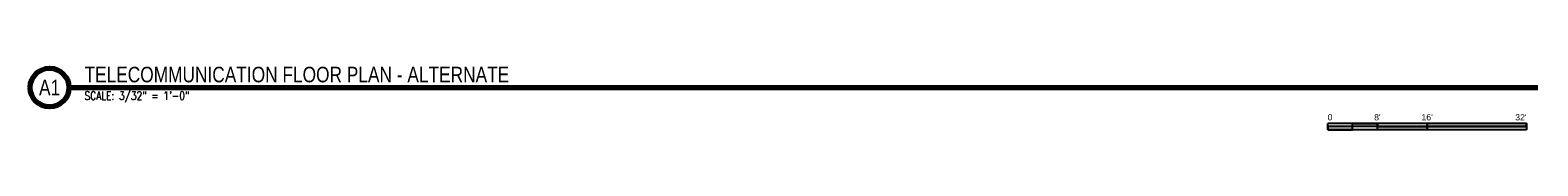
# Model space of a CAD drawing. Extents: x -287 to 2625, y 599 to 721.
import ezdxf
from ezdxf.enums import TextEntityAlignment as Align

# ---------------------------------------------------------------- set-up
doc = ezdxf.new("R2010")
doc.units = 0
doc.header["$MEASUREMENT"] = 0
doc.layers.add('E-ANNO-SYMB', color=2, linetype='Continuous')
doc.layers.add('T-ANNO-TEXT', color=2, linetype='Continuous')
doc.styles.add('Annotative', font='romans.shx', dxfattribs={"width": 0.8})
doc.styles.add('Arial', font='arial.ttf')
doc.styles.add('TITLES', font='swiss.ttf', dxfattribs={"width": 0.8})

# ---------------------------------------------------------------- blocks, each defined once
blk = doc.blocks.new('*U5')
for points in [[(-2.625, -0.188), (-2.25, -0.188), (-2.25, -0.234), (-2.625, -0.234)], [(-1.5, -0.234), (0, -0.234), (0, -0.187), (-1.5, -0.187)], [(-3, -0.281), (-2.625, -0.281), (-2.625, -0.234), (-3, -0.234)], [(-2.25, -0.235), (-1.5, -0.235), (-1.5, -0.281), (-2.25, -0.281)]]:
    blk.add_hatch(color=256).paths.add_polyline_path(points)
for p, q in [((0, -0.187), (-3, -0.187)), ((-3, -0.281), (-3, -0.187)), ((-2.625, -0.281), (-2.625, -0.188)), ((-2.25, -0.281), (-2.25, -0.188)), ((-1.5, -0.281), (-1.5, -0.188)), ((0, -0.187), (0, -0.281)), ((0, -0.234), (-3, -0.234)), ((0, -0.281), (-3, -0.281))]:
    blk.add_line(p, q)
at = {"flags": 128}
for points in [[(-2.625, -0.188), (-2.25, -0.188), (-2.25, -0.234), (-2.625, -0.234), (-2.625, -0.188)], [(-1.5, -0.234), (0, -0.234), (0, -0.187), (-1.5, -0.187), (-1.5, -0.234)], [(-3, -0.281), (-2.625, -0.281), (-2.625, -0.234), (-3, -0.234), (-3, -0.281)], [(-2.25, -0.235), (-1.5, -0.235), (-1.5, -0.281), (-2.25, -0.281), (-2.25, -0.235)]]:
    blk.add_lwpolyline(points, close=True, dxfattribs=at)
at = {"style": 'Arial'}
blk.add_text('0', height=0.0937, dxfattribs=at).set_placement((-3, -0.094), align=Align.MIDDLE_LEFT)
for s, p in [("8'", (-2.25, -0.094)), ("16'", (-1.5, -0.094))]:
    blk.add_text(s, height=0.0937, dxfattribs=at).set_placement(p, align=Align.MIDDLE_CENTER)
blk.add_text("32'", height=0.0937, dxfattribs=at).set_placement((0, -0.094), align=Align.MIDDLE_RIGHT)
blk = doc.blocks.new('*U7')
at = {"linetype": 'Continuous', "lineweight": 70}
blk.add_line((1.125, 0.625), (24.76, 0.625), dxfattribs=at)
at = {"lineweight": 70}
blk.add_circle((0.812, 0.625), 0.312, dxfattribs=at)
at = {"style": 'Arial'}
blk.add_attdef('DRAWING_AREA_TITLE', text='', height=0.187, dxfattribs=at).set_placement((1.374, 0.634), align=Align.BOTTOM_LEFT)
blk.add_attdef('X#', text='', height=0.187, dxfattribs=at).set_placement((0.812, 0.625), align=Align.MIDDLE_CENTER)
blk.add_attdef('SCALE:', text='', height=0.0938, dxfattribs=at).set_placement((1.374, 0.561), align=Align.TOP_LEFT)

msp = doc.modelspace()

# ---------------------------------------------------------------- block references
at = {"layer": 'E-ANNO-SYMB', "lineweight": -3, "xscale": 128, "yscale": 128, "zscale": 128}
msp.add_blockref('*U5', (2602.8, 634.6), dxfattribs=at)
at = {"layer": 'T-ANNO-TEXT', "lineweight": -3}
ref = msp.add_blockref('*U7', (-346.5, 605), dxfattribs=dict(at, xscale=120, yscale=120, zscale=120))
ref.add_attrib('SCALE:', 'SCALE: 3/32" = 1\'-0"', dxfattribs={"layer": '0', "height": 16, "style": 'Annotative', "width": 0.800781}).set_placement((-181.6, 672.3), align=Align.TOP_LEFT)
ref.add_attrib('DRAWING_AREA_TITLE', 'TELECOMMUNICATION FLOOR PLAN - ALTERNATE', dxfattribs={"layer": '0', "height": 30, "style": 'TITLES', "width": 0.796875}).set_placement((-181.6, 681.1), align=Align.BOTTOM_LEFT)
ref.add_attrib('X#', 'A1', dxfattribs={"layer": '0', "height": 30, "style": 'TITLES', "width": 0.796875}).set_placement((-249, 680), align=Align.MIDDLE_CENTER)

doc.saveas('drawing.dxf')
